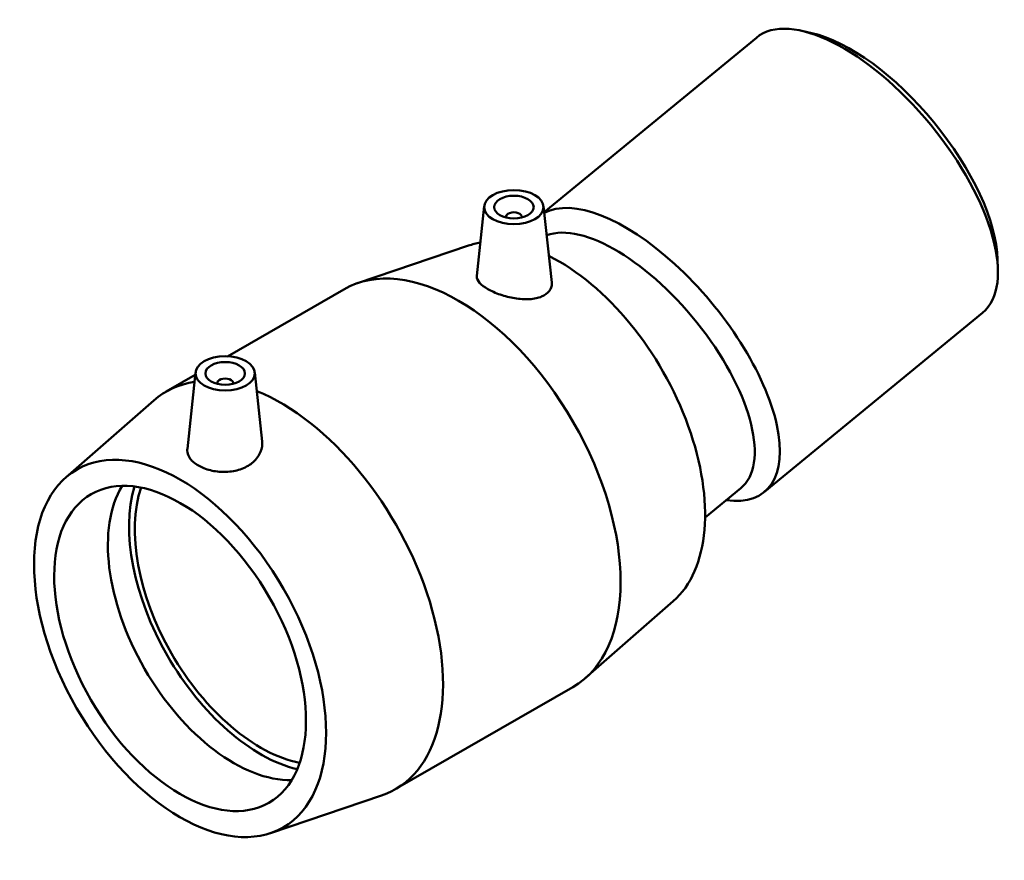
# Model space of a CAD drawing. Header units: millimetres. Extents: x -53 to 1249, y -109 to 1379.
# Tile 7 of 7: x 1000 to 1249, y 963 to 1175. Entities that reach past the tile are written whole.
import ezdxf

# ---------------------------------------------------------------- set-up
doc = ezdxf.new("R2010")
doc.units = ezdxf.units.MM
doc.layers.add('Visible (ISO)', color=7, linetype='Continuous', lineweight=50)

msp = doc.modelspace()

# ---------------------------------------------------------------- linework, layer by layer
at = {"layer": 'Visible (ISO)'}
for p, q in [((1200.143, 1171.866), (1197.659, 1172.429)), ((1186.149, 1170.705), (1132.525, 1126.646)), ((1117.393, 1128.143), (1115.502, 1110.514)), ((1132.364, 1128.143), (1134.437, 1108.813)), ((1122.878, 1125.238), (1122.878, 1125.424)), ((1126.878, 1125.238), (1126.878, 1125.424)), ((1113.386, 1118.151), (1085.386, 1108.676)), ((1247.136, 1114.669), (1247.207, 1112.123)), ((1052.475, 1090.161), (1081.881, 1107.094)), ((1243.283, 1101.166), (1188.172, 1055.886)), ((1037.015, 1081.258), (1044.351, 1085.482)), ((1044.419, 1086.12), (1042.349, 1066.815)), ((1059.391, 1086.12), (1061.261, 1068.678)), ((1049.905, 1083.401), (1049.905, 1083.215)), ((1053.905, 1083.401), (1053.905, 1083.215)), ((1011.639, 1059.558), (1033.887, 1079.02)), ((1182.203, 1056.806), (1173.184, 1049.396)), ((1165.145, 1028.271), (1142.896, 1008.809)), ((1094.903, 980.734), (1139.768, 1006.571)), ((1063.397, 969.678), (1091.397, 979.153))]:
    msp.add_line(p, q, dxfattribs=at)
for centre, major_axis, ratio, start_param, end_param in [((1214.716, 1135.936), (-28.567, 34.769), 0.445732, 3.1415927, 6.2831853), ((1216.321, 1137.254), (-27.094, 32.977), 0.445732, 3.6628051, 5.7619728), ((1159.605, 1090.655), (28.567, -34.769), 0.445732, 5.8321585, 9.3346968), ((1124.878, 1125.424), (-2, 0), 0.5758617, 2.9729035, 6.4518745), ((1156.493, 1088.098), (25.71, -31.293), 0.445732, 0, 2.991517), ((1136.28, 1071.492), (-26.049, 45.236), 0.5780931, 6.0684597, 6.1687931), ((1110.825, 1056.833), (-28.944, 50.262), 0.5780931, 3.1415927, 6.2831853), ((1136.28, 1071.492), (26.049, -45.236), 0.5780931, 0.1143922, 2.4276834), ((1065.959, 1030.996), (-28.944, 50.262), 0.5780931, 6.0600762, 6.3975775), ((1051.905, 1083.401), (-2, 0), 0.5758617, 2.9729035, 6.4518745), ((1065.959, 1030.996), (28.944, -50.262), 0.5780931, 6.1687931, 8.7896195), ((1054.079, 1024.155), (22.456, -38.996), 0.5780931, 3.4474567, 5.9773213), ((1060.867, 1028.064), (-23.475, 40.765), 0.5780931, 0.5020128, 2.6395799), ((1060.867, 1028.064), (-22.456, 38.996), 0.5780931, 0.4686427, 2.6729499)]:
    msp.add_ellipse(centre, major_axis=major_axis, ratio=ratio, start_param=start_param, end_param=end_param, dxfattribs=at)
for centre, major_axis, ratio in [((1124.878, 1127.877), (7.5, 0), 0.5758617), ((1124.878, 1127.877), (5, 0), 0.5758617), ((1051.905, 1085.854), (7.5, 0), 0.5758617), ((1051.905, 1085.854), (5, 0), 0.5758617), ((1040.503, 1016.337), (26.049, -45.236), 0.5780931), ((1040.503, 1016.337), (22.456, -38.996), 0.5780931)]:
    msp.add_ellipse(centre, major_axis=major_axis, ratio=ratio, dxfattribs=at)
for points, knots in [([(1131.887, 1105.281), (1131.042, 1104.926), (1129.963, 1104.691), (1127.59, 1104.55), (1126.295, 1104.641), (1123.883, 1105.033), (1122.605, 1105.356), (1120.24, 1106.172), (1119.154, 1106.665), (1117.435, 1107.655), (1116.696, 1108.213), (1115.724, 1109.318), (1115.489, 1109.867), (1115.494, 1110.409), (1115.497, 1110.461), (1115.503, 1110.514)], [0, 0, 0, 0, 0.3734511, 0.3734511, 0.7469022, 0.7469022, 1.1115545, 1.1115545, 1.4762067, 1.4762067, 1.840859, 1.840859, 2.2055113, 2.2055113, 2.2442911, 2.2442911, 2.2442911, 2.2442911]), ([(1134.436, 1108.813), (1134.445, 1108.736), (1134.45, 1108.66), (1134.472, 1107.934), (1134.263, 1107.258), (1133.367, 1106.098), (1132.68, 1105.614), (1131.887, 1105.281)], [5.02076012, 5.02076012, 5.02076012, 5.02076012, 5.06123221, 5.06123221, 5.41224198, 5.41224198, 5.76325175, 5.76325175, 5.76325175, 5.76325175]), ([(1061.26, 1068.678), (1061.281, 1068.487), (1061.291, 1068.297), (1061.286, 1067.205), (1061.032, 1066.222), (1060.011, 1064.409), (1059.243, 1063.579), (1058.35, 1062.934)], [4.938422, 4.938422, 4.938422, 4.938422, 5.01634957, 5.01634957, 5.38980066, 5.38980066, 5.76325175, 5.76325175, 5.76325175, 5.76325175]), ([(1058.35, 1062.934), (1057.51, 1062.327), (1056.452, 1061.805), (1054.143, 1061.12), (1052.892, 1060.954), (1050.55, 1060.933), (1049.303, 1061.076), (1047.009, 1061.642), (1045.962, 1062.064), (1044.304, 1063.019), (1043.579, 1063.617), (1042.603, 1064.934), (1042.351, 1065.655), (1042.327, 1066.503), (1042.333, 1066.658), (1042.35, 1066.815)], [0, 0, 0, 0, 0.3510098, 0.3510098, 0.7020195, 0.7020195, 1.0537193, 1.0537193, 1.4054192, 1.4054192, 1.757119, 1.757119, 2.1088188, 2.1088188, 2.1851436, 2.1851436, 2.1851436, 2.1851436])]:
    msp.add_open_spline(points, degree=3, knots=knots, dxfattribs=at)

doc.saveas('drawing.dxf')
